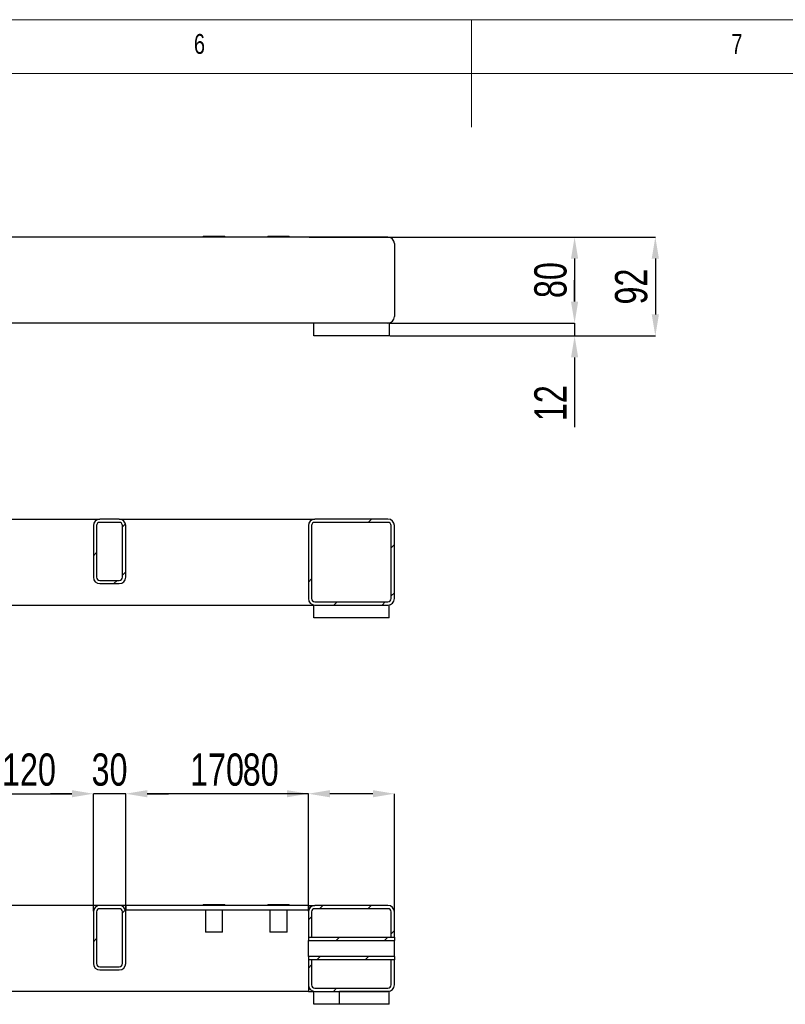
# Model space of a CAD drawing. Header units: millimetres. Extents: x 5 to 592, y 5 to 415.
# Tile 10 of 16: x 255 to 326, y 323 to 415. Entities that reach past the tile are written whole.
import ezdxf

# ---------------------------------------------------------------- set-up
doc = ezdxf.new("R2010")
doc.units = ezdxf.units.MM
doc.header["$PDSIZE"] = -1
for name, color, linetype in [('COTES', 1, 'Continuous'), ('NOTES', 6, 'Continuous'), ('TRAIT-FINS', 9, 'Continuous')]:
    doc.layers.add(name, color=color, linetype=linetype)
doc.layers.add('TRAIT-FORT', color=4, linetype='Continuous', lineweight=25)
doc.styles.add('SLDTEXTSTYLE0', font='TXT', dxfattribs={"width": 0.75})
doc.dimstyles.new('SLDDIMSTYLE2', dxfattribs={"dimtxt": 3, "dimasz": 2, "dimexe": 0, "dimexo": 0.0625, "dimgap": 0.75, "dimtad": 1, "dimdec": 0, "dimlfac": 10, "dimrnd": 1e-09, "dimzin": 12, "dimdsep": 46, "dimtxsty": 'SLDTEXTSTYLE0', "dimsah": 1, "dimcen": 0.09, "dimadec": 0, "dimazin": 3, "dimtfac": 1, "dimtdec": 0, "dimtofl": 0, "dimtmove": 0, "dimatfit": 3, "dimfxl": 1, "dimfrac": 2, "dimtolj": 1, "dimtzin": 12, "dimarcsym": 0})
doc.dimstyles.new('SLDDIMSTYLE3', dxfattribs={"dimtxt": 3, "dimasz": 2, "dimexe": 0, "dimexo": 0.0625, "dimgap": 0.75, "dimtad": 1, "dimdec": 0, "dimlfac": 10, "dimrnd": 1e-09, "dimzin": 12, "dimdsep": 46, "dimtxsty": 'SLDTEXTSTYLE0', "dimsah": 1, "dimcen": 0.09, "dimadec": 0, "dimazin": 3, "dimtfac": 1, "dimtdec": 0, "dimtmove": 0, "dimatfit": 0, "dimfxl": 1, "dimfrac": 2, "dimtolj": 1, "dimtzin": 12, "dimarcsym": 0})
pattern_1 = [(45, (0, 0), (-13.4704, 13.4704), []), (45, (4.49, 2e-323), (-13.4704, 13.4704), []), (45, (8.98, 4e-323), (-13.4704, 13.4704), []), (45, (13.47, 6e-323), (-13.4704, 13.4704), [])]

# ---------------------------------------------------------------- blocks, each defined once
blk = doc.blocks.new('_D_37')
at = {"layer": 'COTES', "color": 0, "lineweight": -2, "transparency": 16777216}
for p, q in [((306.584, 388.762), (306.584, 390.762)), ((289.383, 386.762), (306.584, 386.762)), ((306.584, 386.762), (306.584, 385.562)), ((289.383, 385.562), (306.584, 385.562)), ((306.584, 383.562), (306.584, 377.062))]:
    blk.add_line(p, q, dxfattribs=at)
at = {"layer": 'COTES', "color": 0, "transparency": 16777216}
for points in [[(306.251, 388.762), (306.918, 388.762), (306.584, 386.762)], [(306.251, 383.562), (306.918, 383.562), (306.584, 385.562)]]:
    blk.add_solid(points, dxfattribs=at)
at = {"layer": 'Defpoints', "color": 0, "transparency": 16777216}
for p in [(289.321, 386.762), (289.321, 385.562), (306.584, 385.562)]:
    blk.add_point(p, dxfattribs=at)
at = {"layer": 'COTES', "color": 0, "transparency": 16777216, "insert": (302.834, 379.312), "char_height": 3, "attachment_point": 2, "rotation": 90, "style": 'SLDTEXTSTYLE0'}
blk.add_mtext('\\A1;12', dxfattribs=at)
blk = doc.blocks.new('_D_38')
at = {"layer": 'COTES', "color": 0, "lineweight": -2, "transparency": 16777216}
for p, q in [((289.283, 394.762), (306.584, 394.762)), ((306.584, 392.762), (306.584, 388.762)), ((289.383, 386.762), (306.584, 386.762))]:
    blk.add_line(p, q, dxfattribs=at)
at = {"layer": 'COTES', "color": 0, "transparency": 16777216}
for points in [[(306.251, 392.762), (306.918, 392.762), (306.584, 394.762)], [(306.251, 388.762), (306.918, 388.762), (306.584, 386.762)]]:
    blk.add_solid(points, dxfattribs=at)
at = {"layer": 'Defpoints', "color": 0, "transparency": 16777216}
for p in [(289.221, 394.762), (289.321, 386.762), (306.584, 386.762)]:
    blk.add_point(p, dxfattribs=at)
at = {"layer": 'COTES', "color": 0, "transparency": 16777216, "insert": (302.834, 390.762), "char_height": 3, "attachment_point": 2, "rotation": 90, "style": 'SLDTEXTSTYLE0'}
blk.add_mtext('\\A1;80', dxfattribs=at)
blk = doc.blocks.new('_D_39')
at = {"layer": 'COTES', "color": 0, "lineweight": -2, "transparency": 16777216}
for p, q in [((281.883, 394.762), (314.096, 394.762)), ((314.096, 392.762), (314.096, 387.562)), ((289.383, 385.562), (314.096, 385.562))]:
    blk.add_line(p, q, dxfattribs=at)
at = {"layer": 'COTES', "color": 0, "transparency": 16777216}
for points in [[(313.762, 392.762), (314.429, 392.762), (314.096, 394.762)], [(313.762, 387.562), (314.429, 387.562), (314.096, 385.562)]]:
    blk.add_solid(points, dxfattribs=at)
at = {"layer": 'Defpoints', "color": 0, "transparency": 16777216}
for p in [(281.821, 394.762), (289.321, 385.562), (314.096, 385.562)]:
    blk.add_point(p, dxfattribs=at)
at = {"layer": 'COTES', "color": 0, "transparency": 16777216, "insert": (310.346, 390.162), "char_height": 3, "attachment_point": 2, "rotation": 90, "style": 'SLDTEXTSTYLE0'}
blk.add_mtext('\\A1;92', dxfattribs=at)
blk = doc.blocks.new('_D_89')
at = {"layer": 'COTES', "color": 0, "lineweight": -2, "transparency": 16777216}
for p, q in [((249.821, 332.021), (249.821, 342.958)), ((251.821, 342.958), (259.821, 342.958)), ((261.821, 332.021), (261.821, 342.958))]:
    blk.add_line(p, q, dxfattribs=at)
at = {"layer": 'COTES', "color": 0, "transparency": 16777216}
for points in [[(251.821, 343.292), (251.821, 342.625), (249.821, 342.958)], [(259.821, 343.292), (259.821, 342.625), (261.821, 342.958)]]:
    blk.add_solid(points, dxfattribs=at)
at = {"layer": 'Defpoints', "color": 0, "transparency": 16777216}
for p in [(261.821, 342.958), (249.821, 331.958), (261.821, 331.958)]:
    blk.add_point(p, dxfattribs=at)
at = {"layer": 'COTES', "color": 0, "transparency": 16777216, "insert": (255.821, 346.708), "char_height": 3, "attachment_point": 2, "style": 'SLDTEXTSTYLE0'}
blk.add_mtext('\\A1;120', dxfattribs=at)
blk = doc.blocks.new('_D_90')
at = {"layer": 'COTES', "color": 0, "lineweight": -2, "transparency": 16777216}
for p, q in [((259.821, 342.958), (257.821, 342.958)), ((261.821, 332.021), (261.821, 342.958)), ((264.821, 342.958), (261.821, 342.958)), ((264.821, 332.021), (264.821, 342.958)), ((266.821, 342.958), (268.821, 342.958))]:
    blk.add_line(p, q, dxfattribs=at)
at = {"layer": 'COTES', "color": 0, "transparency": 16777216}
for points in [[(259.821, 343.292), (259.821, 342.625), (261.821, 342.958)], [(266.821, 343.292), (266.821, 342.625), (264.821, 342.958)]]:
    blk.add_solid(points, dxfattribs=at)
at = {"layer": 'Defpoints', "color": 0, "transparency": 16777216}
for p in [(261.821, 342.958), (261.821, 331.958), (264.821, 331.958)]:
    blk.add_point(p, dxfattribs=at)
at = {"layer": 'COTES', "color": 0, "transparency": 16777216, "insert": (263.321, 346.708), "char_height": 3, "attachment_point": 2, "style": 'SLDTEXTSTYLE0'}
blk.add_mtext('\\A1;30', dxfattribs=at)
blk = doc.blocks.new('_D_91')
at = {"layer": 'COTES', "color": 0, "lineweight": -2, "transparency": 16777216}
for p, q in [((264.821, 332.021), (264.821, 342.958)), ((279.821, 342.958), (266.821, 342.958)), ((281.821, 332.021), (281.821, 342.958))]:
    blk.add_line(p, q, dxfattribs=at)
at = {"layer": 'COTES', "color": 0, "transparency": 16777216}
for points in [[(266.821, 343.292), (266.821, 342.625), (264.821, 342.958)], [(279.821, 343.292), (279.821, 342.625), (281.821, 342.958)]]:
    blk.add_solid(points, dxfattribs=at)
at = {"layer": 'Defpoints', "color": 0, "transparency": 16777216}
for p in [(264.821, 342.958), (264.821, 331.958), (281.821, 331.958)]:
    blk.add_point(p, dxfattribs=at)
at = {"layer": 'COTES', "color": 0, "transparency": 16777216, "insert": (273.321, 346.708), "char_height": 3, "attachment_point": 2, "style": 'SLDTEXTSTYLE0'}
blk.add_mtext('\\A1;170', dxfattribs=at)
blk = doc.blocks.new('_D_92')
at = {"layer": 'COTES', "color": 0, "lineweight": -2, "transparency": 16777216}
for p, q in [((281.821, 342.958), (274.946, 342.958)), ((281.821, 332.021), (281.821, 342.958)), ((287.821, 342.958), (283.821, 342.958)), ((289.821, 332.021), (289.821, 342.958))]:
    blk.add_line(p, q, dxfattribs=at)
at = {"layer": 'COTES', "color": 0, "transparency": 16777216}
for points in [[(283.821, 343.292), (283.821, 342.625), (281.821, 342.958)], [(287.821, 343.292), (287.821, 342.625), (289.821, 342.958)]]:
    blk.add_solid(points, dxfattribs=at)
at = {"layer": 'Defpoints', "color": 0, "transparency": 16777216}
for p in [(289.821, 342.958), (281.821, 331.958), (289.821, 331.958)]:
    blk.add_point(p, dxfattribs=at)
at = {"layer": 'COTES', "color": 0, "transparency": 16777216, "insert": (277.383, 346.708), "char_height": 3, "attachment_point": 2, "style": 'SLDTEXTSTYLE0'}
blk.add_mtext('\\A1;80', dxfattribs=at)

msp = doc.modelspace()

# ---------------------------------------------------------------- hatches: boundary and pattern name
at = {"layer": 'TRAIT-FINS'}
h = msp.add_hatch(dxfattribs=at)
h.set_pattern_fill('DIN 201 ACIER ET FONTE', color=256, style=0, pattern_type=2)
h.set_pattern_definition(pattern_1)
edge = h.paths.add_edge_path(flags=0)
edge.add_arc((262.421, 367.914), 0.6, 90, 180)
edge.add_line((261.821, 367.914), (261.821, 363.114))
edge.add_arc((262.421, 363.114), 0.6, 180, 270)
edge.add_line((262.421, 362.514), (264.221, 362.514))
edge.add_arc((264.221, 363.114), 0.6, 270, 360)
edge.add_line((264.821, 363.114), (264.821, 367.914))
edge.add_arc((264.221, 367.914), 0.6, 0, 90)
edge.add_line((264.221, 368.514), (262.421, 368.514))
edge = h.paths.add_edge_path(flags=0)
edge.add_line((264.221, 362.814), (262.421, 362.814))
edge.add_arc((262.421, 363.114), 0.3, 180, 270, ccw=False)
edge.add_line((262.121, 363.114), (262.121, 367.914))
edge.add_arc((262.421, 367.914), 0.3, 90, 180, ccw=False)
edge.add_line((262.421, 368.214), (264.221, 368.214))
edge.add_arc((264.221, 367.914), 0.3, 0, 90, ccw=False)
edge.add_line((264.521, 367.914), (264.521, 363.114))
edge.add_arc((264.221, 363.114), 0.3, 270, 360, ccw=False)
h = msp.add_hatch(dxfattribs=at)
h.set_pattern_fill('DIN 201 ACIER ET FONTE', color=256, style=0, pattern_type=2)
h.set_pattern_definition(pattern_1)
edge = h.paths.add_edge_path(flags=0)
edge.add_line((289.821, 361.114), (289.821, 367.914))
edge.add_arc((289.221, 367.914), 0.6, 0, 90)
edge.add_line((289.221, 368.514), (282.421, 368.514))
edge.add_arc((282.421, 367.914), 0.6, 90, 180)
edge.add_line((281.821, 367.914), (281.821, 361.114))
edge.add_arc((282.421, 361.114), 0.6, 180, 270)
edge.add_line((282.421, 360.514), (289.221, 360.514))
edge.add_arc((289.221, 361.114), 0.6, 270, 360)
edge = h.paths.add_edge_path(flags=0)
edge.add_arc((289.221, 367.914), 0.3, 0, 90, ccw=False)
edge.add_line((289.521, 367.914), (289.521, 361.114))
edge.add_arc((289.221, 361.114), 0.3, 270, 360, ccw=False)
edge.add_line((289.221, 360.814), (282.421, 360.814))
edge.add_arc((282.421, 361.114), 0.3, 180, 270, ccw=False)
edge.add_line((282.121, 361.114), (282.121, 367.914))
edge.add_arc((282.421, 367.914), 0.3, 90, 180, ccw=False)
edge.add_line((282.421, 368.214), (289.221, 368.214))
h = msp.add_hatch(dxfattribs=at)
h.set_pattern_fill('DIN 201 ACIER ET FONTE', color=256, style=0, pattern_type=2)
h.set_pattern_definition(pattern_1)
edge = h.paths.add_edge_path(flags=0)
edge.add_arc((262.421, 331.958), 0.6, 90, 180)
edge.add_line((261.821, 331.958), (261.821, 327.158))
edge.add_arc((262.421, 327.158), 0.6, 180, 270)
edge.add_line((262.421, 326.558), (264.221, 326.558))
edge.add_arc((264.221, 327.158), 0.6, 270, 360)
edge.add_line((264.821, 327.158), (264.821, 331.958))
edge.add_arc((264.221, 331.958), 0.6, 0, 90)
edge.add_line((264.221, 332.558), (262.421, 332.558))
edge = h.paths.add_edge_path(flags=0)
edge.add_line((264.221, 326.858), (262.421, 326.858))
edge.add_arc((262.421, 327.158), 0.3, 180, 270, ccw=False)
edge.add_line((262.121, 327.158), (262.121, 331.958))
edge.add_arc((262.421, 331.958), 0.3, 90, 180, ccw=False)
edge.add_line((262.421, 332.258), (264.221, 332.258))
edge.add_arc((264.221, 331.958), 0.3, 0, 90, ccw=False)
edge.add_line((264.521, 331.958), (264.521, 327.158))
edge.add_arc((264.221, 327.158), 0.3, 270, 360, ccw=False)
h = msp.add_hatch(dxfattribs=at)
h.set_pattern_fill('DIN 201 ACIER ET FONTE', color=256, style=0, pattern_type=2)
h.set_pattern_definition(pattern_1)
edge = h.paths.add_edge_path(flags=0)
edge.add_line((289.821, 329.608), (289.821, 331.958))
edge.add_arc((289.221, 331.958), 0.6, 360, 450)
edge.add_line((289.221, 332.558), (282.421, 332.558))
edge.add_arc((282.421, 331.958), 0.6, 90, 180)
edge.add_line((281.821, 331.958), (281.821, 329.608))
edge.add_line((281.821, 329.608), (282.121, 329.608))
edge.add_line((282.121, 329.608), (282.121, 331.958))
edge.add_arc((282.421, 331.958), 0.3, 90, 180, ccw=False)
edge.add_line((282.421, 332.258), (289.221, 332.258))
edge.add_arc((289.221, 331.958), 0.3, 0, 90, ccw=False)
edge.add_line((289.521, 331.958), (289.521, 329.608))
edge.add_line((289.521, 329.608), (289.821, 329.608))
h = msp.add_hatch(dxfattribs=at)
h.set_pattern_fill('DIN 201 ACIER ET FONTE', color=256, style=0, pattern_type=2)
h.set_pattern_definition(pattern_1)
h.paths.add_polyline_path([(289.821, 329.608), (281.821, 329.608), (281.821, 329.308), (289.821, 329.308)], flags=0)
h = msp.add_hatch(dxfattribs=at)
h.set_pattern_fill('DIN 201 ACIER ET FONTE', color=256, style=0, pattern_type=2)
h.set_pattern_definition(pattern_1)
edge = h.paths.add_edge_path(flags=0)
edge.add_arc((282.421, 325.158), 0.3, 180, 270, ccw=False)
edge.add_line((282.121, 325.158), (282.121, 327.508))
edge.add_line((282.121, 327.508), (281.821, 327.508))
edge.add_line((281.821, 327.508), (281.821, 325.158))
edge.add_arc((282.421, 325.158), 0.6, 180, 270)
edge.add_line((282.421, 324.558), (289.221, 324.558))
edge.add_arc((289.221, 325.158), 0.6, 270, 360)
edge.add_line((289.821, 325.158), (289.821, 327.508))
edge.add_line((289.821, 327.508), (289.521, 327.508))
edge.add_line((289.521, 327.508), (289.521, 325.158))
edge.add_arc((289.221, 325.158), 0.3, 270, 360, ccw=False)
edge.add_line((289.221, 324.858), (282.421, 324.858))
h = msp.add_hatch(dxfattribs=at)
h.set_pattern_fill('DIN 201 ACIER ET FONTE', color=256, style=0, pattern_type=2)
h.set_pattern_definition(pattern_1)
h.paths.add_polyline_path([(281.821, 327.508), (289.821, 327.508), (289.821, 327.808), (281.821, 327.808)], flags=0)
h = msp.add_hatch(dxfattribs=at)
h.set_pattern_fill('DIN 201 ACIER ET FONTE', color=256, style=0, pattern_type=2)
h.set_pattern_definition(pattern_1)
h.paths.add_polyline_path([(284.721, 323.358), (289.321, 323.358), (289.321, 324.558), (284.721, 324.558)], flags=0)

# ---------------------------------------------------------------- linework, layer by layer
at = {"lineweight": 18}
for p, q in [((589, 415), (5, 415)), ((297, 415), (297, 405)), ((584, 410), (10, 410))]:
    msp.add_line(p, q, dxfattribs=at)
at = {"layer": 'TRAIT-FORT', "lineweight": 25}
for p, q in [((289.221, 394.762), (58.421, 394.762)), ((272.042, 394.862), (272.042, 394.762)), ((272.042, 394.862), (274.042, 394.862)), ((274.042, 394.762), (274.042, 394.862)), ((278.042, 394.862), (278.042, 394.762)), ((278.042, 394.862), (280.042, 394.862)), ((280.042, 394.762), (280.042, 394.862)), ((289.821, 394.162), (289.821, 387.362)), ((282.321, 386.762), (253.321, 386.762)), ((282.321, 385.562), (282.321, 386.762)), ((289.321, 386.762), (282.321, 386.762)), ((289.321, 386.762), (289.321, 385.562)), ((289.321, 385.562), (282.321, 385.562)), ((249.221, 368.514), (262.421, 368.514)), ((264.221, 368.514), (262.421, 368.514)), ((264.221, 368.514), (282.421, 368.514)), ((289.221, 368.514), (282.421, 368.514)), ((261.821, 367.914), (261.821, 363.114)), ((262.121, 367.914), (262.121, 363.114)), ((264.221, 368.214), (262.421, 368.214)), ((264.521, 363.114), (264.521, 367.914)), ((264.821, 363.114), (264.821, 367.914)), ((281.821, 367.914), (281.821, 361.114)), ((282.121, 367.914), (282.121, 361.114)), ((289.221, 368.214), (282.421, 368.214)), ((289.521, 361.114), (289.521, 367.914)), ((289.821, 361.114), (289.821, 367.914)), ((262.421, 362.814), (264.221, 362.814)), ((262.421, 362.514), (264.221, 362.514)), ((249.221, 360.514), (282.321, 360.514)), ((282.321, 359.314), (282.321, 360.514)), ((282.421, 360.814), (289.221, 360.814)), ((282.421, 360.514), (289.221, 360.514)), ((289.321, 359.314), (289.321, 360.514)), ((289.321, 359.314), (282.321, 359.314)), ((262.421, 332.558), (249.221, 332.558)), ((261.821, 331.958), (261.821, 327.158)), ((262.121, 331.958), (262.121, 327.158)), ((264.221, 332.558), (262.421, 332.558)), ((264.221, 332.258), (262.421, 332.258)), ((264.821, 332.558), (264.221, 332.558)), ((264.521, 327.158), (264.521, 331.958)), ((281.821, 332.558), (264.821, 332.558)), ((264.821, 332.558), (264.821, 332.158)), ((264.821, 332.158), (281.821, 332.158)), ((264.821, 327.158), (264.821, 331.958)), ((272.042, 332.658), (272.042, 332.558)), ((272.042, 332.658), (274.042, 332.658)), ((272.242, 332.158), (272.242, 330.058)), ((273.842, 330.058), (273.842, 332.158)), ((274.042, 332.558), (274.042, 332.658)), ((278.042, 332.658), (278.042, 332.558)), ((278.042, 332.658), (280.042, 332.658)), ((278.242, 332.158), (278.242, 330.058)), ((279.842, 330.058), (279.842, 332.158)), ((280.042, 332.558), (280.042, 332.658)), ((281.821, 332.558), (281.821, 332.158)), ((281.821, 332.558), (282.421, 332.558)), ((281.821, 331.958), (281.821, 329.608)), ((282.121, 331.958), (282.121, 329.608)), ((289.221, 332.558), (282.421, 332.558)), ((289.221, 332.258), (282.421, 332.258)), ((289.521, 329.608), (289.521, 331.958)), ((289.821, 329.608), (289.821, 331.958)), ((273.842, 330.058), (272.242, 330.058)), ((279.842, 330.058), (278.242, 330.058)), ((281.821, 329.608), (282.121, 329.608)), ((281.821, 329.608), (289.821, 329.608)), ((281.821, 329.608), (281.821, 329.308)), ((281.821, 327.808), (281.821, 329.308)), ((281.821, 329.308), (289.821, 329.308)), ((289.521, 329.608), (289.821, 329.608)), ((289.821, 329.608), (289.821, 329.308)), ((289.821, 327.808), (289.821, 329.308)), ((289.821, 327.808), (281.821, 327.808)), ((281.821, 327.808), (281.821, 327.508)), ((282.121, 327.508), (281.821, 327.508)), ((281.821, 327.508), (281.821, 325.158)), ((289.821, 327.508), (281.821, 327.508)), ((282.121, 327.508), (282.121, 325.158)), ((289.821, 327.508), (289.521, 327.508)), ((289.521, 325.158), (289.521, 327.508)), ((289.821, 327.808), (289.821, 327.508)), ((289.821, 325.158), (289.821, 327.508)), ((262.421, 326.858), (264.221, 326.858)), ((262.421, 326.558), (264.221, 326.558)), ((281.821, 324.558), (249.221, 324.558)), ((281.821, 325.158), (281.821, 324.558)), ((281.821, 324.558), (282.321, 324.558)), ((282.321, 323.358), (282.321, 324.558)), ((282.421, 324.858), (289.221, 324.858)), ((282.421, 324.558), (289.221, 324.558)), ((289.321, 324.558), (284.721, 324.558)), ((284.721, 323.358), (284.721, 324.558)), ((289.321, 323.358), (289.321, 324.558)), ((284.721, 323.358), (282.321, 323.358)), ((289.321, 323.358), (284.721, 323.358))]:
    msp.add_line(p, q, dxfattribs=at)
for centre, radius, start, end in [((289.221, 394.162), 0.6, 0, 90), ((289.221, 387.362), 0.6, 270, 0), ((262.421, 367.914), 0.6, 90, 180), ((264.221, 367.914), 0.6, 0, 90), ((282.421, 367.914), 0.6, 90, 180), ((289.221, 367.914), 0.6, 0, 90), ((262.421, 367.914), 0.3, 90, 180), ((264.221, 367.914), 0.3, 0, 90), ((282.421, 367.914), 0.3, 90, 180), ((289.221, 367.914), 0.3, 0, 90), ((262.421, 363.114), 0.6, 180, 270), ((262.421, 363.114), 0.3, 180, 270), ((264.221, 363.114), 0.6, 270, 0), ((264.221, 363.114), 0.3, 270, 0), ((282.421, 361.114), 0.6, 180, 270), ((282.421, 361.114), 0.3, 180, 270), ((289.221, 361.114), 0.6, 270, 0), ((289.221, 361.114), 0.3, 270, 0), ((262.421, 331.958), 0.6, 90, 180), ((262.421, 331.958), 0.3, 90, 180), ((264.221, 331.958), 0.6, 0, 90), ((264.221, 331.958), 0.3, 0, 90), ((282.421, 331.958), 0.6, 90, 180), ((282.421, 331.958), 0.3, 90, 180), ((289.221, 331.958), 0.6, 0, 90), ((289.221, 331.958), 0.3, 0, 90), ((262.421, 327.158), 0.6, 180, 270), ((262.421, 327.158), 0.3, 180, 270), ((264.221, 327.158), 0.6, 270, 0), ((264.221, 327.158), 0.3, 270, 0), ((282.421, 325.158), 0.6, 180, 270), ((282.421, 325.158), 0.3, 180, 270), ((289.221, 325.158), 0.3, 270, 0), ((289.221, 325.158), 0.6, 270, 0)]:
    msp.add_arc(centre, radius, start, end, dxfattribs=at)

# ---------------------------------------------------------------- texts
at = {"layer": 'NOTES', "char_height": 1.852, "attachment_point": 1, "style": 'SLDTEXTSTYLE0'}
for s, insert in [('6', (271.167, 413.668)), ('7', (321.167, 413.668))]:
    msp.add_mtext(s, dxfattribs=dict(at, insert=insert))

# ---------------------------------------------------------------- dimensions: what is measured, and where the dimension line sits
at = {"layer": 'COTES'}
for base, p1, p2, dimstyle, picture, middle in [((314.096, 385.562), (281.821, 394.762), (289.321, 385.562), 'SLDDIMSTYLE2', '_D_39', (314.096, 390.162)), ((306.584, 386.762), (289.221, 394.762), (289.321, 386.762), 'SLDDIMSTYLE2', '_D_38', (306.584, 390.762)), ((306.584, 385.562), (289.321, 386.762), (289.321, 385.562), 'SLDDIMSTYLE3', '_D_37', (306.584, 379.312))]:
    dim = msp.add_linear_dim(base=base, p1=p1, p2=p2, angle=90, dimstyle=dimstyle, dxfattribs=at)
    dim.commit()
    dim.dimension.update_dxf_attribs({"geometry": picture, "text_midpoint": middle, "dimtype": 160})
for base, p1, p2, dimstyle, picture, middle in [((261.821, 342.958), (249.821, 331.958), (261.821, 331.958), 'SLDDIMSTYLE2', '_D_89', (255.821, 342.958)), ((261.821, 342.958), (264.821, 331.958), (261.821, 331.958), 'SLDDIMSTYLE3', '_D_90', (263.321, 342.958)), ((264.821, 342.958), (281.821, 331.958), (264.821, 331.958), 'SLDDIMSTYLE2', '_D_91', (273.321, 342.958)), ((289.821, 342.958), (281.821, 331.958), (289.821, 331.958), 'SLDDIMSTYLE2', '_D_92', (277.383, 342.958))]:
    dim = msp.add_linear_dim(base=base, p1=p1, p2=p2, dimstyle=dimstyle, dxfattribs=at)
    dim.commit()
    dim.dimension.update_dxf_attribs({"geometry": picture, "text_midpoint": middle, "dimtype": 160})

doc.saveas('drawing.dxf')
